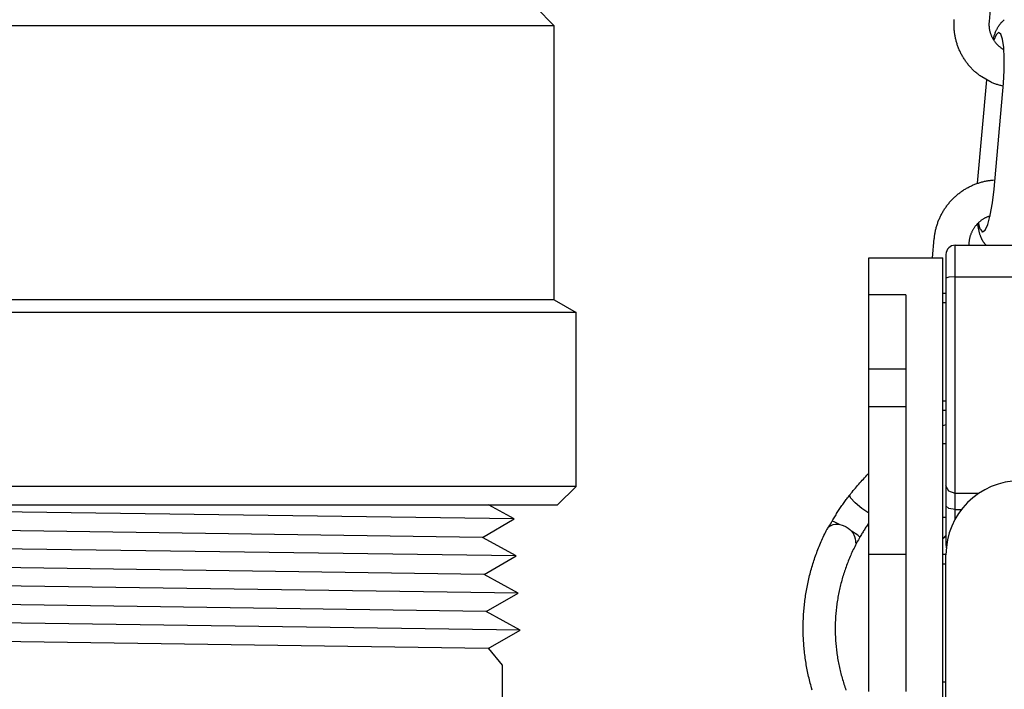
# Model space of a CAD drawing. Extents: x -169 to 2224, y 0 to 2796.
# Tile 148 of 256: x 1566.75 to 1570.07, y 409.78 to 412.04. Entities that reach past the tile are written whole.
import ezdxf

# ---------------------------------------------------------------- set-up
doc = ezdxf.new("R2010")
doc.units = 0
doc.header["$MEASUREMENT"] = 0
doc.header["$PDSIZE"] = 1
doc.layers.get('DEFPOINTS').update_dxf_attribs({"linetype": 'CONTINUOUS'})
for name, color, linetype in [('DIM', 3, 'CONTINUOUS'), ('GALV-4', 4, 'CONTINUOUS'), ('PEAGRAVEL-HATCH', 3, 'CONTINUOUS'), ('SPILL-BUCKET', 1, 'CONTINUOUS'), ('SWIVEL-ADAPTOR', 1, 'CONTINUOUS')]:
    doc.layers.add(name, color=color, linetype=linetype)
doc.styles.add('SIMPLEX', font='simplex')
doc.dimstyles.new('DIM64', dxfattribs={"dimscale": 64, "dimtxt": 0.09375, "dimasz": 0.09375, "dimexe": 0.0625, "dimexo": 0.0625, "dimgap": 0.046875, "dimtad": 1, "dimdec": 4, "dimzin": 3, "dimdsep": 46, "dimlunit": 4, "dimtxsty": 'SIMPLEX', "dimcen": 0, "dimclrd": 256, "dimclre": 256, "dimclrt": 256, "dimadec": 0, "dimazin": 0, "dimtfac": 1, "dimtdec": 4, "dimtmove": 0, "dimatfit": 3, "dimfxl": 1, "dimfrac": 2, "dimtolj": 1, "dimtzin": 0, "dimarcsym": 0})

# ---------------------------------------------------------------- blocks, each defined once
blk = doc.blocks.new('*D19')
at = {"layer": 'DEFPOINTS', "color": 0, "transparency": 16777216}
for p in [(1294.3654, 414.2886), (1931.8718, 414.0074), (1931.8718, 136.5159)]:
    blk.add_point(p, dxfattribs=at)
at = {"layer": 'DIM', "lineweight": -2, "transparency": 16777216}
for p, q in [((1294.3654, 410.2886), (1294.3654, 132.5159)), ((1931.8718, 410.0074), (1931.8718, 132.5159)), ((1300.3654, 136.5159), (1925.8718, 136.5159))]:
    blk.add_line(p, q, dxfattribs=at)
at = {"layer": 'DIM', "transparency": 16777216}
for points in [[(1300.3654, 137.5159), (1300.3654, 135.5159), (1294.3654, 136.5159)], [(1925.8718, 137.5159), (1925.8718, 135.5159), (1931.8718, 136.5159)]]:
    blk.add_solid(points, dxfattribs=at)
at = {"layer": 'DIM', "transparency": 16777216, "insert": (1613.1186, 144.0873), "char_height": 6, "attachment_point": 5, "style": 'SIMPLEX'}
blk.add_mtext('\\A1;53\'-1 1/2" (F.V. TANK SLAB)', dxfattribs=at)

msp = doc.modelspace()

# ---------------------------------------------------------------- hatches: boundary and pattern name
at = {"layer": 'PEAGRAVEL-HATCH'}
h = msp.add_hatch(dxfattribs=at)
h.set_pattern_fill('AR-SAND', color=256, scale=7.5, style=0)
h.set_pattern_definition([(37.5, (1730.472, 410.757), (-0.47245, 14.4512), [0, -11.4, 0, -12.75, 0, -12.1875]), (7.5, (1730.472, 410.757), (13.2733, 21.1661), [0, -6.15, 0, -10.275, 0, -3.9375]), (327.5, (1721.247, 410.757), (23.3561, 0.04244), [0, -3.75, 0, -13.5, 0, -17.625]), (317.5, (1721.247, 410.757), (22.546, 6.5826), [0, -1.875, 0, -8.85, 0, -10.125])])
h.paths.add_polyline_path([(1517.69485, 414.00736), (1570.27181, 414.00736), (1570.27181, 410.75736), (1517.69485, 410.75736)])
h = msp.add_hatch(dxfattribs=at)
h.set_pattern_fill('AR-SAND', color=256, scale=7.5, style=0)
h.set_pattern_definition([(37.5, (1719.884, 371.258), (-0.47245, 14.4512), [0, -11.4, 0, -12.75, 0, -12.1875]), (7.5, (1719.884, 371.258), (13.2733, 21.166), [0, -6.15, 0, -10.275, 0, -3.9375]), (327.5, (1710.659, 371.258), (23.3561, 0.0424), [0, -3.75, 0, -13.5, 0, -17.625]), (317.5, (1710.659, 371.258), (22.546, 6.5826), [0, -1.875, 0, -8.85, 0, -10.125])])
edge = h.paths.add_edge_path()
edge.add_line((1568.58487, 410.75736), (1580.85981, 410.75736))
edge.add_arc((1580.67252, 410.76619), 0.1875, 310.0001, 357.29846, ccw=False)
edge.add_line((1580.79304, 410.62256), (1580.16258, 410.09354))
edge.add_arc((1580.2831, 409.9499), 0.1875, 490.0001, 555.38086)
edge.add_line((1580.10232, 409.90017), (1580.25881, 409.33129))
edge.add_arc((1579.77672, 409.19867), 0.5, 360, 375.38086, ccw=False)
edge.add_line((1580.27672, 409.19867), (1580.27672, 409.01619))
edge.add_line((1580.27672, 409.01619), (1580.24672, 409.01619))
edge.add_line((1580.24672, 409.01619), (1580.24672, 408.39119))
edge.add_line((1580.24672, 408.39119), (1580.27672, 408.26619))
edge.add_line((1580.27672, 408.26619), (1580.37047, 408.26619))
edge.add_line((1580.37047, 408.26619), (1580.55797, 408.26619))
edge.add_line((1580.55797, 408.26619), (1580.55797, 406.05086))
edge.add_arc((1580.30797, 406.05086), 0.25, 284.9899, 360, ccw=False)
edge.add_arc((1592.36884, 361.00728), 46.38034, 464.989886, 465.707335)
edge.add_arc((1580.0427, 404.83739), 0.85, 465.70735, 540)
edge.add_line((1579.1927, 404.83739), (1579.1927, 402.62373))
edge.add_line((1579.1927, 402.62373), (1579.19257, 402.46304))
edge.add_line((1579.19257, 402.46304), (1579.35118, 402.46304))
edge.add_line((1579.35118, 402.46304), (1579.5427, 402.62373))
edge.add_line((1579.5427, 402.62373), (1579.5427, 403.66034))
edge.add_ellipse((1579.67162, 403.74985), major_axis=(0, 0.2), ratio=0.7208596, start_angle=116.58501, end_angle=251.03183)
edge.add_line((1579.80797, 403.63592), (1579.80797, 403.32673))
edge.add_arc((1579.74191, 403.31551), 0.06701, 238.57932, 369.63998, ccw=False)
edge.add_arc((1579.68047, 403.20173), 0.0625, 424.90305, 540)
edge.add_line((1579.61797, 403.20173), (1579.61797, 402.82673))
edge.add_arc((1579.68047, 402.82673), 0.0625, 540, 630)
edge.add_line((1579.68047, 402.76423), (1579.74797, 402.76423))
edge.add_arc((1579.74797, 402.70423), 0.06, 359.97977, 450, ccw=False)
edge.add_line((1579.80797, 402.70421), (1579.80449, 392.8692))
edge.add_arc((1633.72155, 263.94838), 139.74129, 472.6955788, 474.5798006)
edge.add_arc((1576.05085, 389.38903), 1.7, 465.56314, 540)
edge.add_line((1574.35085, 389.38903), (1574.35085, 381.7636))
edge.add_line((1574.35085, 381.7636), (1573.46739, 381.7636))
edge.add_line((1573.46739, 381.7636), (1573.23086, 381.7636))
edge.add_line((1573.23086, 381.7636), (1573.96739, 380.44837))
edge.add_line((1573.96739, 380.44837), (1573.96739, 380.05001))
edge.add_arc((1574.21739, 380.05001), 0.25, 540, 630)
edge.add_line((1574.21739, 379.80001), (1574.35085, 379.80001))
edge.add_line((1574.35085, 379.80001), (1574.35085, 378.2636))
edge.add_arc((1574.10085, 378.2636), 0.25, 270, 360, ccw=False)
edge.add_line((1574.10085, 378.0136), (1574.10085, 373.0014))
edge.add_line((1574.10085, 373.0014), (1573.4821, 373.0014))
edge.add_line((1573.4821, 373.0014), (1573.4821, 372.10422))
edge.add_line((1573.4821, 372.10422), (1573.35835, 372.10422))
edge.add_line((1573.35835, 372.10422), (1573.35835, 371.69133))
edge.add_line((1573.35835, 371.69133), (1572.84771, 371.65562))
edge.add_line((1572.84771, 371.65562), (1572.84771, 371.59375))
edge.add_line((1572.84771, 371.59375), (1572.78583, 371.59375))
edge.add_line((1572.78583, 371.59375), (1572.78583, 371.25844))
edge.add_line((1572.78583, 371.25844), (1572.29083, 371.25844))
edge.add_line((1572.29083, 371.25844), (1572.29083, 371.59375))
edge.add_line((1572.29083, 371.59375), (1572.22896, 371.59375))
edge.add_line((1572.22896, 371.59375), (1572.22896, 371.65562))
edge.add_line((1572.22896, 371.65562), (1572.10521, 371.65562))
edge.add_line((1572.10521, 371.65562), (1572.10521, 371.25844))
edge.add_line((1572.10521, 371.25844), (1568.58487, 371.25844))
edge.add_line((1568.58487, 371.25844), (1568.58487, 410.75736))
h.paths.add_polyline_path([(1572.30632, 371.86873, -0.5750713), (1572.2848, 371.85475, 0.5300108), (1572.24133, 371.82584), (1572.24133, 371.60959), (1572.83533, 371.60959), (1572.83533, 371.85709), (1572.78484, 371.85709, -0.3518845), (1572.77034, 371.86873, 0.8032176)], flags=16)
h.paths.add_polyline_path([(1572.64129, 371.81749, 1), (1572.43537, 371.81749, 1)], flags=0)

# ---------------------------------------------------------------- linework, layer by layer
at = {"layer": 'GALV-4', "color": 7, "linetype": 'Continuous'}
for p, q in [((1568.41286, 410.35415), (1564.93835, 410.40156)), ((1568.30597, 410.2917), (1563.94204, 410.35415)), ((1568.41982, 410.22924), (1563.82836, 410.2917)), ((1568.31259, 410.16678), (1563.93541, 410.22924)), ((1568.42678, 410.10432), (1563.8214, 410.16678)), ((1568.31922, 410.04187), (1563.92879, 410.10432)), ((1568.43309, 409.97923), (1563.81444, 410.04187)), ((1568.32584, 409.91695), (1563.92879, 409.9795))]:
    msp.add_line(p, q, dxfattribs=at)
at = {"layer": 'GALV-4', "linetype": 'Continuous'}
for p, q in [((1568.41286, 410.35415), (1568.3267, 410.40156)), ((1568.30597, 410.2917), (1568.41286, 410.35415)), ((1568.41982, 410.22924), (1568.30597, 410.2917)), ((1568.31259, 410.16678), (1568.41982, 410.22924)), ((1568.42678, 410.10432), (1568.31259, 410.16678)), ((1568.31922, 410.04187), (1568.42678, 410.10432)), ((1568.4334, 409.97941), (1568.31922, 410.04187)), ((1568.32584, 409.91695), (1568.4334, 409.97941)), ((1568.32646, 409.91731), (1568.37235, 409.86122)), ((1568.37235, 409.86122), (1568.37235, 408.3614))]:
    msp.add_line(p, q, dxfattribs=at)
at = {"layer": 'SPILL-BUCKET', "color": 1}
for p, q in [((1570.04776, 412.39034), (1570.01524, 412.03288)), ((1569.89713, 412.02778), (1569.89722, 412.0309)), ((1569.89722, 412.0309), (1569.89736, 412.03401)), ((1569.89736, 412.03401), (1569.89755, 412.03713)), ((1569.89755, 412.03713), (1569.89774, 412.03976)), ((1570.01497, 412.02901), (1570.01488, 412.02691)), ((1570.0151, 412.0311), (1570.01497, 412.02901)), ((1570.01517, 412.03199), (1570.0151, 412.0311)), ((1570.01524, 412.03288), (1570.01517, 412.03199)), ((1570.05552, 412.02767), (1570.05655, 412.0288)), ((1570.05655, 412.0288), (1570.05758, 412.02988)), ((1570.05758, 412.02988), (1570.05864, 412.03095)), ((1570.05864, 412.03095), (1570.05971, 412.03199)), ((1570.05971, 412.03199), (1570.06082, 412.03302)), ((1570.06082, 412.03302), (1570.06193, 412.03401)), ((1570.06193, 412.03401), (1570.06308, 412.03499)), ((1570.06308, 412.03499), (1570.06424, 412.03594)), ((1570.06424, 412.03594), (1570.06543, 412.03688)), ((1570.06543, 412.03688), (1570.06664, 412.03778)), ((1569.89707, 412.02155), (1569.89708, 412.02467)), ((1569.89711, 412.01843), (1569.89707, 412.02155)), ((1569.89708, 412.02467), (1569.89713, 412.02778)), ((1569.89719, 412.01531), (1569.89711, 412.01843)), ((1569.89732, 412.0122), (1569.89719, 412.01531)), ((1569.89749, 412.00909), (1569.89732, 412.0122)), ((1569.89771, 412.00598), (1569.89749, 412.00909)), ((1569.89797, 412.00288), (1569.89771, 412.00598)), ((1569.89828, 411.99978), (1569.89797, 412.00288)), ((1569.89863, 411.99669), (1569.89828, 411.99978)), ((1569.89902, 411.9936), (1569.89863, 411.99669)), ((1570.01488, 412.02691), (1570.01483, 412.02481)), ((1570.01483, 412.02481), (1570.01483, 412.02272)), ((1570.01483, 412.02272), (1570.01487, 412.02062)), ((1570.01487, 412.02062), (1570.01496, 412.01853)), ((1570.01496, 412.01853), (1570.01509, 412.01644)), ((1570.01509, 412.01644), (1570.01526, 412.01436)), ((1570.01526, 412.01436), (1570.01548, 412.01228)), ((1570.01548, 412.01228), (1570.01573, 412.0102)), ((1570.01573, 412.0102), (1570.01603, 412.00813)), ((1570.01603, 412.00813), (1570.01638, 412.00608)), ((1570.01638, 412.00608), (1570.01677, 412.00402)), ((1570.01677, 412.00402), (1570.0172, 412.00198)), ((1570.0172, 412.00198), (1570.01767, 411.99995)), ((1570.01767, 411.99995), (1570.01818, 411.99793)), ((1570.01818, 411.99793), (1570.01874, 411.99592)), ((1570.01874, 411.99592), (1570.01934, 411.99393)), ((1570.03627, 411.99493), (1570.03721, 411.99724)), ((1570.03721, 411.99724), (1570.03822, 411.99962)), ((1570.03822, 411.99962), (1570.03927, 412.00197)), ((1570.03927, 412.00197), (1570.04024, 412.00405)), ((1570.04024, 412.00405), (1570.04124, 412.00612)), ((1570.04124, 412.00612), (1570.04219, 412.00799)), ((1570.04219, 412.00799), (1570.04317, 412.00985)), ((1570.04317, 412.00985), (1570.0441, 412.01153)), ((1570.0441, 412.01153), (1570.04506, 412.0132)), ((1570.04506, 412.0132), (1570.04597, 412.01473)), ((1570.04597, 412.01473), (1570.04692, 412.01625)), ((1570.04692, 412.01625), (1570.04783, 412.01766)), ((1570.04783, 412.01766), (1570.04878, 412.01907)), ((1570.04878, 412.01907), (1570.0497, 412.02039)), ((1570.0497, 412.02039), (1570.05065, 412.0217)), ((1570.05065, 412.0217), (1570.05159, 412.02295)), ((1570.05159, 412.02295), (1570.05256, 412.02419)), ((1570.05256, 412.02419), (1570.05353, 412.02537)), ((1570.05353, 412.02537), (1570.05452, 412.02654)), ((1570.05452, 412.02654), (1570.05552, 412.02767)), ((1569.89946, 411.99052), (1569.89902, 411.9936)), ((1569.89994, 411.98745), (1569.89946, 411.99052)), ((1569.90047, 411.98438), (1569.89994, 411.98745)), ((1569.90104, 411.98133), (1569.90047, 411.98438)), ((1569.90166, 411.97828), (1569.90104, 411.98133)), ((1569.90232, 411.97524), (1569.90166, 411.97828)), ((1569.90302, 411.97221), (1569.90232, 411.97524)), ((1569.90377, 411.9692), (1569.90302, 411.97221)), ((1569.90455, 411.96619), (1569.90377, 411.9692)), ((1569.90539, 411.9632), (1569.90455, 411.96619)), ((1569.90626, 411.96022), (1569.90539, 411.9632)), ((1570.01934, 411.99393), (1570.01998, 411.99195)), ((1570.01998, 411.99195), (1570.02066, 411.98998)), ((1570.02066, 411.98998), (1570.02138, 411.98803)), ((1570.02138, 411.98803), (1570.02215, 411.9861)), ((1570.02215, 411.9861), (1570.02295, 411.98418)), ((1570.02295, 411.98418), (1570.02379, 411.98229)), ((1570.02379, 411.98229), (1570.02468, 411.98041)), ((1570.02468, 411.98041), (1570.0256, 411.97855)), ((1570.0256, 411.97855), (1570.02656, 411.97671)), ((1570.02656, 411.97671), (1570.02756, 411.9749)), ((1570.02756, 411.9749), (1570.0286, 411.97311)), ((1570.0286, 411.97311), (1570.02968, 411.97133)), ((1570.0288, 411.97282), (1570.0293, 411.97453)), ((1570.0293, 411.97453), (1570.02998, 411.9768)), ((1570.02968, 411.97133), (1570.03079, 411.96959)), ((1570.02998, 411.9768), (1570.03067, 411.97903)), ((1570.03067, 411.97903), (1570.03139, 411.9813)), ((1570.03079, 411.96959), (1570.03194, 411.96787)), ((1570.03925, 411.98816), (1570.03089, 411.96956)), ((1570.03139, 411.9813), (1570.03212, 411.98353)), ((1570.03194, 411.96787), (1570.03313, 411.96618)), ((1570.03212, 411.98353), (1570.03288, 411.9858)), ((1570.03288, 411.9858), (1570.03367, 411.98804)), ((1570.03313, 411.96618), (1570.03435, 411.96451)), ((1570.03367, 411.98804), (1570.0345, 411.99033)), ((1570.03435, 411.96451), (1570.03561, 411.96286)), ((1570.0345, 411.99033), (1570.03535, 411.9926)), ((1570.03535, 411.9926), (1570.03627, 411.99493)), ((1570.03561, 411.96286), (1570.0369, 411.96125)), ((1570.04741, 411.99508), (1570.03925, 411.98816)), ((1570.05474, 411.9898), (1570.04741, 411.99508)), ((1570.06065, 411.97272), (1570.05474, 411.9898)), ((1570.06469, 411.94516), (1570.06065, 411.97272)), ((1569.90718, 411.95726), (1569.90626, 411.96022)), ((1569.90814, 411.9543), (1569.90718, 411.95726)), ((1569.90914, 411.95137), (1569.90814, 411.9543)), ((1569.91019, 411.94845), (1569.90914, 411.95137)), ((1569.91127, 411.94554), (1569.91019, 411.94845)), ((1569.9124, 411.94265), (1569.91127, 411.94554)), ((1569.91357, 411.93978), (1569.9124, 411.94265)), ((1569.91478, 411.93693), (1569.91357, 411.93978)), ((1569.91604, 411.9341), (1569.91478, 411.93693)), ((1569.91733, 411.93128), (1569.91604, 411.9341)), ((1569.91866, 411.92848), (1569.91733, 411.93128)), ((1570.0369, 411.96125), (1570.03823, 411.95967)), ((1570.03823, 411.95967), (1570.03959, 411.95811)), ((1570.03959, 411.95811), (1570.04098, 411.95659)), ((1570.04098, 411.95659), (1570.04241, 411.95509)), ((1570.04241, 411.95509), (1570.04386, 411.95363)), ((1570.04386, 411.95363), (1570.04535, 411.9522)), ((1570.04535, 411.9522), (1570.04687, 411.9508)), ((1570.04687, 411.9508), (1570.04842, 411.94944)), ((1570.04842, 411.94944), (1570.05, 411.94811)), ((1570.05, 411.94811), (1570.0516, 411.94682)), ((1570.0516, 411.94682), (1570.05324, 411.94556)), ((1570.05324, 411.94556), (1570.05489, 411.94433)), ((1570.05489, 411.94433), (1570.05658, 411.94314)), ((1570.05658, 411.94314), (1570.05829, 411.942)), ((1570.05829, 411.942), (1570.06003, 411.94088)), ((1570.06003, 411.94088), (1570.06179, 411.93981)), ((1570.06179, 411.93981), (1570.06507, 411.93791)), ((1570.06656, 411.90927), (1570.06469, 411.94516)), ((1569.92004, 411.92571), (1569.91866, 411.92848)), ((1569.92145, 411.92295), (1569.92004, 411.92571)), ((1569.9229, 411.92022), (1569.92145, 411.92295)), ((1569.92439, 411.91751), (1569.9229, 411.92022)), ((1569.92592, 411.91482), (1569.92439, 411.91751)), ((1569.92749, 411.91215), (1569.92592, 411.91482)), ((1569.9291, 411.90951), (1569.92749, 411.91215)), ((1569.93075, 411.90689), (1569.9291, 411.90951)), ((1569.93243, 411.90429), (1569.93075, 411.90689)), ((1569.93415, 411.90172), (1569.93243, 411.90429)), ((1569.93591, 411.89918), (1569.93415, 411.90172)), ((1569.9377, 411.89666), (1569.93591, 411.89918)), ((1569.93953, 411.89418), (1569.9377, 411.89666)), ((1570.06609, 411.86783), (1570.06656, 411.90927)), ((1569.9414, 411.89171), (1569.93953, 411.89418)), ((1569.9433, 411.88928), (1569.9414, 411.89171)), ((1569.94523, 411.88687), (1569.9433, 411.88928)), ((1569.9472, 411.88449), (1569.94523, 411.88687)), ((1569.94921, 411.88214), (1569.9472, 411.88449)), ((1569.95124, 411.87983), (1569.94921, 411.88214)), ((1569.95332, 411.87754), (1569.95124, 411.87983)), ((1569.95542, 411.87528), (1569.95332, 411.87754)), ((1569.95756, 411.87305), (1569.95542, 411.87528)), ((1569.95973, 411.87086), (1569.95756, 411.87305)), ((1569.96193, 411.8687), (1569.95973, 411.87086)), ((1569.96416, 411.86657), (1569.96193, 411.8687)), ((1569.96642, 411.86447), (1569.96416, 411.86657)), ((1569.96871, 411.86241), (1569.96642, 411.86447)), ((1569.97103, 411.86038), (1569.96871, 411.86241)), ((1570.06334, 411.82405), (1570.06609, 411.86783)), ((1569.97338, 411.85838), (1569.97103, 411.86038)), ((1569.97576, 411.85642), (1569.97338, 411.85838)), ((1569.97817, 411.8545), (1569.97576, 411.85642)), ((1569.9767, 411.48683), (1570.00727, 411.83587)), ((1569.98061, 411.85261), (1569.97817, 411.8545)), ((1569.98307, 411.85075), (1569.98061, 411.85261)), ((1569.98556, 411.84894), (1569.98307, 411.85075)), ((1569.98807, 411.84716), (1569.98556, 411.84894)), ((1569.99061, 411.84541), (1569.98807, 411.84716)), ((1570.01757, 411.82997), (1569.99061, 411.84541)), ((1570.02035, 411.82865), (1570.01757, 411.82997)), ((1570.02316, 411.82739), (1570.02035, 411.82865)), ((1570.02599, 411.82616), (1570.02316, 411.82739)), ((1570.02883, 411.82496), (1570.02599, 411.82616)), ((1570.03169, 411.82382), (1570.02883, 411.82496)), ((1570.03456, 411.82271), (1570.03169, 411.82382)), ((1570.03204, 411.4666), (1570.06334, 411.82405)), ((1570.03746, 411.82165), (1570.03456, 411.82271)), ((1570.04036, 411.82063), (1570.03746, 411.82165)), ((1570.04329, 411.81965), (1570.04036, 411.82063)), ((1570.04622, 411.81871), (1570.04329, 411.81965)), ((1570.04917, 411.81782), (1570.04622, 411.81871)), ((1570.05214, 411.81697), (1570.04917, 411.81782)), ((1570.05511, 411.81616), (1570.05214, 411.81697)), ((1570.0581, 411.8154), (1570.05511, 411.81616)), ((1570.06249, 411.81435), (1570.0581, 411.8154)), ((1570.02165, 411.49689), (1570.02473, 411.49721)), ((1570.02473, 411.49721), (1570.02781, 411.49749)), ((1570.02781, 411.49749), (1570.03479, 411.49798)), ((1569.92897, 411.46359), (1569.9316, 411.46527)), ((1569.9316, 411.46527), (1569.93425, 411.46691)), ((1569.93425, 411.46691), (1569.93692, 411.46851)), ((1569.93692, 411.46851), (1569.93961, 411.47007)), ((1569.93961, 411.47007), (1569.94233, 411.47159)), ((1569.94233, 411.47159), (1569.94506, 411.47307)), ((1569.94506, 411.47307), (1569.94782, 411.47452)), ((1569.94782, 411.47452), (1569.9506, 411.47592)), ((1569.9506, 411.47592), (1569.95339, 411.47728)), ((1569.95339, 411.47728), (1569.95621, 411.4786)), ((1569.95621, 411.4786), (1569.95904, 411.47988)), ((1569.95904, 411.47988), (1569.96189, 411.48112)), ((1569.96189, 411.48112), (1569.96476, 411.48232)), ((1569.96476, 411.48232), (1569.96764, 411.48347)), ((1569.96764, 411.48347), (1569.97054, 411.48458)), ((1569.97054, 411.48458), (1569.97346, 411.48565)), ((1569.97346, 411.48565), (1569.97639, 411.48668)), ((1569.97639, 411.48668), (1569.97933, 411.48767)), ((1569.97933, 411.48767), (1569.98229, 411.48861)), ((1569.98229, 411.48861), (1569.98526, 411.48951)), ((1569.98526, 411.48951), (1569.98824, 411.49037)), ((1569.98824, 411.49037), (1569.99123, 411.49118)), ((1569.99123, 411.49118), (1569.99424, 411.49195)), ((1569.99424, 411.49195), (1569.99725, 411.49267)), ((1569.99725, 411.49267), (1570.00028, 411.49336)), ((1570.00028, 411.49336), (1570.00331, 411.49399)), ((1570.00331, 411.49399), (1570.00635, 411.49459)), ((1570.00635, 411.49459), (1570.0094, 411.49514)), ((1570.0094, 411.49514), (1570.01245, 411.49564)), ((1570.01245, 411.49564), (1570.01552, 411.4961)), ((1570.01552, 411.4961), (1570.01858, 411.49652)), ((1570.01858, 411.49652), (1570.02165, 411.49689)), ((1570.02672, 411.42039), (1570.03204, 411.4666)), ((1569.88843, 411.42961), (1569.89058, 411.43188)), ((1569.89058, 411.43188), (1569.89276, 411.43411)), ((1569.89276, 411.43411), (1569.89497, 411.43632)), ((1569.89497, 411.43632), (1569.89721, 411.43849)), ((1569.89721, 411.43849), (1569.89948, 411.44063)), ((1569.89948, 411.44063), (1569.90179, 411.44273)), ((1569.90179, 411.44273), (1569.90412, 411.44481)), ((1569.90412, 411.44481), (1569.90648, 411.44684)), ((1569.90648, 411.44684), (1569.90887, 411.44885)), ((1569.90887, 411.44885), (1569.91129, 411.45082)), ((1569.91129, 411.45082), (1569.91374, 411.45275)), ((1569.91374, 411.45275), (1569.91621, 411.45465)), ((1569.91621, 411.45465), (1569.91871, 411.45651)), ((1569.91871, 411.45651), (1569.92124, 411.45834)), ((1569.92124, 411.45834), (1569.92379, 411.46013)), ((1569.92379, 411.46013), (1569.92637, 411.46188)), ((1569.92637, 411.46188), (1569.92897, 411.46359)), ((1569.86195, 411.39487), (1569.8636, 411.39752)), ((1569.8636, 411.39752), (1569.8653, 411.40014)), ((1569.8653, 411.40014), (1569.86703, 411.40275)), ((1569.86703, 411.40275), (1569.8688, 411.40533)), ((1569.8688, 411.40533), (1569.8706, 411.40788)), ((1569.8706, 411.40788), (1569.87244, 411.41041)), ((1569.87244, 411.41041), (1569.87432, 411.41291)), ((1569.87432, 411.41291), (1569.87623, 411.41538)), ((1569.87623, 411.41538), (1569.87818, 411.41782)), ((1569.87818, 411.41782), (1569.88016, 411.42024)), ((1569.88016, 411.42024), (1569.88218, 411.42263)), ((1569.88218, 411.42263), (1569.88423, 411.42498)), ((1569.88423, 411.42498), (1569.88631, 411.42731)), ((1569.88631, 411.42731), (1569.88843, 411.42961)), ((1570.01944, 411.37964), (1570.02672, 411.42039)), ((1569.84512, 411.36138), (1569.8463, 411.36427)), ((1569.8463, 411.36427), (1569.84752, 411.36715)), ((1569.84752, 411.36715), (1569.84879, 411.37001)), ((1569.84879, 411.37001), (1569.85009, 411.37285)), ((1569.85009, 411.37285), (1569.85143, 411.37568)), ((1569.85143, 411.37568), (1569.85282, 411.37848)), ((1569.85282, 411.37848), (1569.85424, 411.38127)), ((1569.85424, 411.38127), (1569.8557, 411.38403)), ((1569.8557, 411.38403), (1569.85721, 411.38677)), ((1569.85721, 411.38677), (1569.85875, 411.38949)), ((1569.85875, 411.38949), (1569.86033, 411.39219)), ((1569.86033, 411.39219), (1569.86195, 411.39487)), ((1569.99308, 411.36437), (1569.99135, 411.3632)), ((1569.99485, 411.3655), (1569.99308, 411.36437)), ((1569.99663, 411.36659), (1569.99485, 411.3655)), ((1569.99844, 411.36765), (1569.99663, 411.36659)), ((1570.00027, 411.36867), (1569.99844, 411.36765)), ((1570.00212, 411.36965), (1570.00027, 411.36867)), ((1570.00399, 411.37059), (1570.00212, 411.36965)), ((1570.00587, 411.37149), (1570.00399, 411.37059)), ((1570.00778, 411.37235), (1570.00587, 411.37149)), ((1570.0097, 411.37317), (1570.00778, 411.37235)), ((1570.01163, 411.37394), (1570.0097, 411.37317)), ((1570.01087, 411.34805), (1570.01944, 411.37964)), ((1570.01359, 411.37468), (1570.01163, 411.37394)), ((1570.01858, 411.37645), (1570.01359, 411.37468)), ((1569.83493, 411.32858), (1569.83564, 411.33162)), ((1569.83564, 411.33162), (1569.8364, 411.33465)), ((1569.8364, 411.33465), (1569.8372, 411.33767)), ((1569.8372, 411.33767), (1569.83804, 411.34068)), ((1569.83804, 411.34068), (1569.83892, 411.34368)), ((1569.83892, 411.34368), (1569.83985, 411.34666)), ((1569.83985, 411.34666), (1569.84082, 411.34964)), ((1569.84082, 411.34964), (1569.84183, 411.35259)), ((1569.84183, 411.35259), (1569.84289, 411.35554)), ((1569.84289, 411.35554), (1569.84398, 411.35846)), ((1569.84398, 411.35846), (1569.84512, 411.36138)), ((1569.96143, 411.33117), (1569.96037, 411.32935)), ((1569.96252, 411.33297), (1569.96143, 411.33117)), ((1569.96365, 411.33475), (1569.96252, 411.33297)), ((1569.96482, 411.3365), (1569.96365, 411.33475)), ((1569.96602, 411.33823), (1569.96482, 411.3365)), ((1569.96726, 411.33994), (1569.96602, 411.33823)), ((1569.96853, 411.34162), (1569.96726, 411.33994)), ((1569.96984, 411.34327), (1569.96853, 411.34162)), ((1569.97118, 411.34489), (1569.96984, 411.34327)), ((1569.97255, 411.34649), (1569.97118, 411.34489)), ((1569.97395, 411.34806), (1569.97255, 411.34649)), ((1569.97539, 411.3496), (1569.97395, 411.34806)), ((1569.97686, 411.3511), (1569.97539, 411.3496)), ((1569.97835, 411.35258), (1569.97686, 411.3511)), ((1569.97716, 411.35064), (1569.97708, 411.35131)), ((1569.97747, 411.3482), (1569.97716, 411.35064)), ((1569.9778, 411.34579), (1569.97747, 411.3482)), ((1569.97815, 411.34333), (1569.9778, 411.34579)), ((1569.97852, 411.34091), (1569.97815, 411.34333)), ((1569.97988, 411.35402), (1569.97835, 411.35258)), ((1569.97892, 411.33843), (1569.97852, 411.34091)), ((1569.97934, 411.33598), (1569.97892, 411.33843)), ((1569.98538, 411.33144), (1569.97912, 411.3533)), ((1569.97981, 411.33345), (1569.97934, 411.33598)), ((1569.98029, 411.33096), (1569.97981, 411.33345)), ((1569.98144, 411.35544), (1569.97988, 411.35402)), ((1569.98082, 411.32841), (1569.98029, 411.33096)), ((1569.98302, 411.35681), (1569.98144, 411.35544)), ((1569.98463, 411.35816), (1569.98302, 411.35681)), ((1569.98627, 411.35947), (1569.98463, 411.35816)), ((1569.98538, 411.33144), (1569.99303, 411.3228)), ((1569.98794, 411.36075), (1569.98627, 411.35947)), ((1569.98963, 411.36199), (1569.98794, 411.36075)), ((1569.99135, 411.3632), (1569.98963, 411.36199)), ((1570.00179, 411.32851), (1570.01087, 411.34805)), ((1569.82456, 411.23549), (1569.83044, 411.30015)), ((1569.83044, 411.30015), (1569.83062, 411.30205)), ((1569.83062, 411.30205), (1569.83082, 411.30395)), ((1569.83082, 411.30395), (1569.83118, 411.30705)), ((1569.83118, 411.30705), (1569.83158, 411.31015)), ((1569.83158, 411.31015), (1569.83203, 411.31323)), ((1569.83203, 411.31323), (1569.83252, 411.31632)), ((1569.83252, 411.31632), (1569.83306, 411.31939)), ((1569.83306, 411.31939), (1569.83364, 411.32246)), ((1569.83364, 411.32246), (1569.83426, 411.32552)), ((1569.83426, 411.32552), (1569.83493, 411.32858)), ((1569.94885, 411.29784), (1569.94848, 411.29577)), ((1569.94926, 411.2999), (1569.94885, 411.29784)), ((1569.94971, 411.30196), (1569.94926, 411.2999)), ((1569.95021, 411.304), (1569.94971, 411.30196)), ((1569.95074, 411.30604), (1569.95021, 411.304)), ((1569.95132, 411.30806), (1569.95074, 411.30604)), ((1569.95194, 411.31007), (1569.95132, 411.30806)), ((1569.95261, 411.31207), (1569.95194, 411.31007)), ((1569.95331, 411.31406), (1569.95261, 411.31207)), ((1569.95405, 411.31603), (1569.95331, 411.31406)), ((1569.95484, 411.31798), (1569.95405, 411.31603)), ((1569.95566, 411.31992), (1569.95484, 411.31798)), ((1569.95653, 411.32185), (1569.95566, 411.31992)), ((1569.95743, 411.32375), (1569.95653, 411.32185)), ((1569.95837, 411.32563), (1569.95743, 411.32375)), ((1569.95936, 411.3275), (1569.95837, 411.32563)), ((1569.96037, 411.32935), (1569.95936, 411.3275)), ((1569.98138, 411.32589), (1569.98082, 411.32841)), ((1569.98197, 411.3234), (1569.98138, 411.32589)), ((1569.98259, 411.32094), (1569.98197, 411.3234)), ((1569.98321, 411.31865), (1569.98259, 411.32094)), ((1569.98386, 411.31637), (1569.98321, 411.31865)), ((1569.98448, 411.3143), (1569.98386, 411.31637)), ((1569.98515, 411.31224), (1569.98448, 411.3143)), ((1569.98578, 411.31038), (1569.98515, 411.31224)), ((1569.98645, 411.30851), (1569.98578, 411.31038)), ((1569.98709, 411.30681), (1569.98645, 411.30851)), ((1569.98777, 411.3051), (1569.98709, 411.30681)), ((1569.98842, 411.30352), (1569.98777, 411.3051)), ((1569.98911, 411.30193), (1569.98842, 411.30352)), ((1569.98979, 411.30045), (1569.98911, 411.30193)), ((1569.9905, 411.29896), (1569.98979, 411.30045)), ((1569.9912, 411.29756), (1569.9905, 411.29896)), ((1569.99161, 411.32171), (1569.99118, 411.32193)), ((1569.99303, 411.3228), (1570.00179, 411.32851)), ((1569.94749, 411.28816), (1569.94656, 411.27792)), ((1569.94767, 411.28989), (1569.94749, 411.28816)), ((1569.94787, 411.29161), (1569.94767, 411.28989)), ((1569.94815, 411.29369), (1569.94787, 411.29161)), ((1569.94848, 411.29577), (1569.94815, 411.29369)), ((1569.99194, 411.29615), (1569.9912, 411.29756)), ((1569.99267, 411.2948), (1569.99194, 411.29615)), ((1569.99344, 411.29345), (1569.99267, 411.2948)), ((1569.99421, 411.29215), (1569.99344, 411.29345)), ((1569.99501, 411.29085), (1569.99421, 411.29215)), ((1569.99583, 411.2896), (1569.99501, 411.29085)), ((1569.99667, 411.28834), (1569.99583, 411.2896)), ((1569.99753, 411.28712), (1569.99667, 411.28834)), ((1569.99842, 411.2859), (1569.99753, 411.28712)), ((1569.99933, 411.28472), (1569.99842, 411.2859)), ((1570.00027, 411.28354), (1569.99933, 411.28472)), ((1570.00123, 411.28238), (1570.00027, 411.28354)), ((1570.00222, 411.28124), (1570.00123, 411.28238)), ((1570.00324, 411.28012), (1570.00222, 411.28124)), ((1570.00429, 411.27901), (1570.00324, 411.28012)), ((1570.00537, 411.27792), (1570.00429, 411.27901))]:
    msp.add_line(p, q, dxfattribs=at)
at = {"layer": 'SPILL-BUCKET', "linetype": 'Continuous'}
for p, q in [((1569.90102, 411.27792), (1570.33822, 411.27792)), ((1569.90102, 411.27005), (1569.90102, 411.27792)), ((1569.90102, 411.24741), (1569.90102, 411.27005)), ((1569.86979, 411.24669), (1569.86979, 411.24079)), ((1569.86979, 411.24079), (1569.86979, 411.22381)), ((1569.90102, 411.21288), (1569.90102, 411.24741)), ((1569.86979, 411.22381), (1569.86979, 411.19791)), ((1569.90102, 411.1708), (1569.90102, 411.21288)), ((1569.86979, 411.19791), (1569.86979, 411.16635)), ((1569.86979, 411.17826), (1569.86979, 411.03199)), ((1569.86979, 411.17773), (1569.86979, 411.17826)), ((1569.87893, 411.16949), (1569.86979, 411.16635)), ((1569.86979, 411.16635), (1569.86979, 411.06563)), ((1569.90102, 411.1708), (1569.87893, 411.16949)), ((1569.90102, 411.1708), (1570.33822, 411.1708)), ((1569.90102, 411.07742), (1569.90102, 411.1708)), ((1569.85979, 411.11564), (1569.86979, 411.11564)), ((1569.85979, 411.08441), (1569.86979, 411.08441)), ((1569.86979, 411.06563), (1569.86979, 410.96489)), ((1569.90102, 410.98383), (1569.90102, 411.07742)), ((1569.86979, 411.03199), (1569.86979, 411.02869)), ((1569.86979, 411.02869), (1569.86979, 411.02268)), ((1569.86979, 411.02268), (1569.86979, 411.0165)), ((1569.86979, 411.0165), (1569.86979, 411.00889)), ((1569.90102, 410.8915), (1569.90102, 410.98383)), ((1569.86979, 410.96489), (1569.86979, 410.86611)), ((1569.86979, 410.86611), (1569.86979, 410.77124)), ((1569.90102, 410.80187), (1569.90102, 410.8915)), ((1569.86979, 410.82604), (1569.86979, 410.81663)), ((1569.86979, 410.81663), (1569.86979, 410.80923)), ((1569.86979, 410.80923), (1569.86979, 410.80548)), ((1569.86979, 410.80548), (1569.86979, 410.80309)), ((1569.86979, 410.80309), (1569.86979, 410.70045)), ((1569.90102, 410.71633), (1569.90102, 410.80187)), ((1569.86979, 410.77124), (1569.86979, 410.68215)), ((1569.86979, 410.75144), (1569.85979, 410.75144)), ((1569.86979, 410.72021), (1569.85979, 410.72021)), ((1569.86979, 410.70045), (1569.86979, 410.69215)), ((1569.90102, 410.63622), (1569.90102, 410.71633)), ((1569.86335, 410.67033), (1569.8698, 410.67271)), ((1569.86979, 410.69215), (1569.86979, 410.67798)), ((1569.86979, 410.68215), (1569.86979, 410.60062)), ((1569.86979, 410.67798), (1569.86979, 410.65829)), ((1569.86979, 410.65829), (1569.86979, 410.63363)), ((1569.86979, 410.63363), (1569.86979, 410.60498)), ((1569.90102, 410.5628), (1569.90102, 410.63622)), ((1569.8598, 410.60892), (1569.8698, 410.60892)), ((1569.86979, 410.60498), (1569.86979, 410.573)), ((1569.86979, 410.60062), (1569.86979, 410.52824)), ((1569.86979, 410.573), (1569.86979, 410.51713)), ((1569.90102, 410.49721), (1569.90102, 410.5628)), ((1569.59915, 410.49732), (1569.6032, 410.50147)), ((1569.6032, 410.50147), (1569.60996, 410.50826)), ((1569.86979, 410.52824), (1569.86979, 410.46646)), ((1569.57173, 410.46742), (1569.57555, 410.47178)), ((1569.57555, 410.47178), (1569.57941, 410.47612)), ((1569.57941, 410.47612), (1569.58329, 410.48042)), ((1569.58329, 410.48042), (1569.58721, 410.48469)), ((1569.58721, 410.48469), (1569.59116, 410.48894)), ((1569.59116, 410.48894), (1569.59514, 410.49314)), ((1569.59514, 410.49314), (1569.59915, 410.49732)), ((1569.90102, 410.44048), (1569.90102, 410.49721)), ((1569.54427, 410.43396), (1569.54555, 410.4356)), ((1569.54555, 410.4356), (1569.5475, 410.4381)), ((1569.54834, 410.42542), (1569.54555, 410.4356)), ((1569.5475, 410.4381), (1569.54947, 410.44059)), ((1569.54947, 410.44059), (1569.55309, 410.44513)), ((1569.55309, 410.44513), (1569.55675, 410.44965)), ((1569.55675, 410.44965), (1569.56045, 410.45414)), ((1569.56045, 410.45414), (1569.56418, 410.45859)), ((1569.56418, 410.45859), (1569.56794, 410.46302)), ((1569.56794, 410.46302), (1569.57173, 410.46742)), ((1569.86979, 410.46646), (1569.86979, 410.43637)), ((1569.87893, 410.44809), (1569.86979, 410.46646)), ((1569.86979, 410.43637), (1569.86979, 410.39799)), ((1569.90102, 410.44048), (1569.87893, 410.44809)), ((1569.98018, 410.44048), (1569.90102, 410.44048)), ((1569.90102, 410.4164), (1569.90102, 410.44048)), ((1569.51909, 410.39946), (1569.52142, 410.40281)), ((1569.52142, 410.40281), (1569.52376, 410.40616)), ((1569.52376, 410.40616), (1569.52611, 410.40948)), ((1569.52611, 410.40948), (1569.52848, 410.41279)), ((1569.52848, 410.41279), (1569.53086, 410.41609)), ((1569.53086, 410.41609), (1569.53326, 410.41937)), ((1569.53326, 410.41937), (1569.53568, 410.42263)), ((1569.53568, 410.42263), (1569.5381, 410.42587)), ((1569.5381, 410.42587), (1569.54054, 410.4291)), ((1569.54054, 410.4291), (1569.543, 410.43231)), ((1569.543, 410.43231), (1569.54427, 410.43396)), ((1569.56359, 410.40804), (1569.54834, 410.42542)), ((1569.58652, 410.38892), (1569.56359, 410.40804)), ((1569.90102, 410.3857), (1569.90102, 410.4164)), ((1569.49676, 410.36512), (1569.49892, 410.36861)), ((1569.49892, 410.36861), (1569.50109, 410.37209)), ((1569.50109, 410.37209), (1569.50328, 410.37555)), ((1569.50328, 410.37555), (1569.50549, 410.37901)), ((1569.50549, 410.37901), (1569.50772, 410.38245)), ((1569.50772, 410.38245), (1569.50996, 410.38588)), ((1569.50996, 410.38588), (1569.51222, 410.38929)), ((1569.51222, 410.38929), (1569.51449, 410.3927)), ((1569.51449, 410.3927), (1569.51679, 410.39608)), ((1569.51679, 410.39608), (1569.51909, 410.39946)), ((1569.60997, 410.37403), (1569.58652, 410.38892)), ((1569.87893, 410.3893), (1569.86979, 410.39799)), ((1569.86979, 410.39799), (1569.86979, 410.35386)), ((1569.90102, 410.3857), (1569.87893, 410.3893)), ((1569.90102, 410.36962), (1569.90102, 410.3857)), ((1569.90102, 410.3857), (1569.92175, 410.3857)), ((1569.90102, 410.35412), (1569.90102, 410.36962)), ((1569.47814, 410.33309), (1569.48092, 410.33811)), ((1569.48092, 410.33811), (1569.48374, 410.3431)), ((1569.48231, 410.33251), (1569.48912, 410.33507)), ((1569.48374, 410.3431), (1569.48493, 410.3452)), ((1569.48493, 410.3452), (1569.48614, 410.34729)), ((1569.48614, 410.34729), (1569.48723, 410.34917)), ((1569.49317, 410.34484), (1569.48614, 410.34729)), ((1569.48723, 410.34917), (1569.48833, 410.35105)), ((1569.48833, 410.35105), (1569.49041, 410.35458)), ((1569.48912, 410.33507), (1569.49714, 410.33646)), ((1569.49041, 410.35458), (1569.49251, 410.3581)), ((1569.49251, 410.3581), (1569.49463, 410.36162)), ((1569.51095, 410.33572), (1569.49317, 410.34484)), ((1569.49463, 410.36162), (1569.49676, 410.36512)), ((1569.49714, 410.33646), (1569.50438, 410.33653)), ((1569.50438, 410.33653), (1569.51228, 410.3355)), ((1569.51228, 410.3355), (1569.52023, 410.33338)), ((1569.60569, 410.33489), (1569.60369, 410.33193)), ((1569.60771, 410.33784), (1569.60569, 410.33489)), ((1569.8698, 410.35909), (1569.8598, 410.35909)), ((1569.86979, 410.35969), (1569.86979, 410.35418)), ((1569.86979, 410.35418), (1569.86979, 410.33803)), ((1569.86979, 410.35386), (1569.86979, 410.31679)), ((1569.86979, 410.33803), (1569.86979, 410.32826)), ((1569.45831, 410.29848), (1569.46079, 410.30365)), ((1569.46079, 410.30365), (1569.46331, 410.30881)), ((1569.46331, 410.30881), (1569.46585, 410.31395)), ((1569.46585, 410.31395), (1569.46846, 410.31905)), ((1569.46846, 410.31905), (1569.46848, 410.3191)), ((1569.46848, 410.3191), (1569.46851, 410.31915)), ((1569.46871, 410.31904), (1569.4699, 410.32158)), ((1569.4699, 410.32158), (1569.4751, 410.32767)), ((1569.4751, 410.32767), (1569.48231, 410.33251)), ((1569.47525, 410.32779), (1569.47814, 410.33309)), ((1569.52023, 410.33338), (1569.52846, 410.33)), ((1569.52846, 410.33), (1569.53285, 410.32767)), ((1569.53285, 410.32767), (1569.53938, 410.32342)), ((1569.53938, 410.32342), (1569.54551, 410.3184)), ((1569.54551, 410.3184), (1569.55069, 410.31308)), ((1569.55069, 410.31308), (1569.55517, 410.30734)), ((1569.57215, 410.29935), (1569.55095, 410.31279)), ((1569.55517, 410.30734), (1569.55891, 410.30118)), ((1569.58448, 410.30161), (1569.58264, 410.29853)), ((1569.58633, 410.30469), (1569.58448, 410.30161)), ((1569.5882, 410.30777), (1569.58633, 410.30469)), ((1569.59008, 410.31083), (1569.5882, 410.30777)), ((1569.59198, 410.31388), (1569.59008, 410.31083)), ((1569.5939, 410.31692), (1569.59198, 410.31388)), ((1569.59583, 410.31994), (1569.5939, 410.31692)), ((1569.59777, 410.32296), (1569.59583, 410.31994)), ((1569.59973, 410.32596), (1569.59777, 410.32296)), ((1569.60171, 410.32896), (1569.59973, 410.32596)), ((1569.60369, 410.33193), (1569.60171, 410.32896)), ((1569.60544, 410.33405), (1569.60786, 410.33405)), ((1569.86979, 410.31679), (1569.86979, 410.28877)), ((1569.44432, 410.26704), (1569.44655, 410.27233)), ((1569.44655, 410.27233), (1569.44882, 410.27759)), ((1569.44882, 410.27759), (1569.45113, 410.28284)), ((1569.45113, 410.28284), (1569.45349, 410.28807)), ((1569.45349, 410.28807), (1569.45588, 410.29329)), ((1569.45588, 410.29329), (1569.45831, 410.29848)), ((1569.55891, 410.30118), (1569.56174, 410.29487)), ((1569.56174, 410.29487), (1569.56384, 410.2876)), ((1569.56384, 410.2876), (1569.56471, 410.28046)), ((1569.56471, 410.28046), (1569.56418, 410.27249)), ((1569.56678, 410.27002), (1569.56435, 410.26532)), ((1569.56925, 410.2747), (1569.56678, 410.27002)), ((1569.57176, 410.27936), (1569.56925, 410.2747)), ((1569.57432, 410.284), (1569.57176, 410.27936)), ((1569.57957, 410.29326), (1569.57215, 410.29935)), ((1569.57691, 410.28862), (1569.57432, 410.284)), ((1569.57823, 410.29094), (1569.57691, 410.28862)), ((1569.57957, 410.29326), (1569.57823, 410.29094)), ((1569.58019, 410.29434), (1569.57957, 410.29326)), ((1569.58083, 410.29543), (1569.58019, 410.29434)), ((1569.58264, 410.29853), (1569.58083, 410.29543)), ((1569.85979, 410.28941), (1569.8647, 410.29391)), ((1569.8647, 410.29126), (1569.8598, 410.28665)), ((1569.8647, 410.29391), (1569.86979, 410.2982)), ((1569.86979, 410.29565), (1569.8647, 410.29126)), ((1569.86979, 410.28877), (1569.86979, 410.27133)), ((1569.86979, 410.27133), (1569.86979, 410.26541)), ((1569.42989, 410.22958), (1569.43183, 410.23498)), ((1569.43183, 410.23498), (1569.43381, 410.24036)), ((1569.43381, 410.24036), (1569.43582, 410.24573)), ((1569.43582, 410.24573), (1569.43789, 410.25108)), ((1569.43789, 410.25108), (1569.43999, 410.25642)), ((1569.43999, 410.25642), (1569.44214, 410.26174)), ((1569.44214, 410.26174), (1569.44432, 410.26704)), ((1569.5506, 410.23668), (1569.54845, 410.23185)), ((1569.55279, 410.2415), (1569.5506, 410.23668)), ((1569.55502, 410.24631), (1569.55279, 410.2415)), ((1569.55729, 410.25109), (1569.55502, 410.24631)), ((1569.5596, 410.25585), (1569.55729, 410.25109)), ((1569.56195, 410.2606), (1569.5596, 410.25585)), ((1569.56435, 410.26532), (1569.56195, 410.2606)), ((1569.41918, 410.19688), (1569.42086, 410.20237)), ((1569.42086, 410.20237), (1569.42258, 410.20784)), ((1569.42258, 410.20784), (1569.42435, 410.2133)), ((1569.42435, 410.2133), (1569.42615, 410.21874)), ((1569.42615, 410.21874), (1569.428, 410.22417)), ((1569.428, 410.22417), (1569.42989, 410.22958)), ((1569.53643, 410.20245), (1569.53457, 410.19749)), ((1569.53833, 410.20739), (1569.53643, 410.20245)), ((1569.54027, 410.21231), (1569.53833, 410.20739)), ((1569.54225, 410.21722), (1569.54027, 410.21231)), ((1569.54427, 410.22211), (1569.54225, 410.21722)), ((1569.54634, 410.22699), (1569.54427, 410.22211)), ((1569.54845, 410.23185), (1569.54634, 410.22699)), ((1569.41003, 410.16372), (1569.41145, 410.16927)), ((1569.41145, 410.16927), (1569.41291, 410.17482)), ((1569.41291, 410.17482), (1569.41441, 410.18035)), ((1569.41441, 410.18035), (1569.41596, 410.18588)), ((1569.41596, 410.18588), (1569.41755, 410.19138)), ((1569.41755, 410.19138), (1569.41918, 410.19688)), ((1569.52593, 410.17247), (1569.52433, 410.16743)), ((1569.52757, 410.17751), (1569.52593, 410.17247)), ((1569.52926, 410.18252), (1569.52757, 410.17751)), ((1569.53099, 410.18753), (1569.52926, 410.18252)), ((1569.53276, 410.19252), (1569.53099, 410.18753)), ((1569.53457, 410.19749), (1569.53276, 410.19252)), ((1569.40245, 410.13016), (1569.4036, 410.13578)), ((1569.4036, 410.13578), (1569.4048, 410.14138)), ((1569.4048, 410.14138), (1569.40604, 410.14698)), ((1569.40604, 410.14698), (1569.40733, 410.15257)), ((1569.40733, 410.15257), (1569.40866, 410.15815)), ((1569.40866, 410.15815), (1569.41003, 410.16372)), ((1569.51563, 410.13688), (1569.51434, 410.13175)), ((1569.51697, 410.142), (1569.51563, 410.13688)), ((1569.51836, 410.14711), (1569.51697, 410.142)), ((1569.51979, 410.15221), (1569.51836, 410.14711)), ((1569.52126, 410.15729), (1569.51979, 410.15221)), ((1569.52277, 410.16237), (1569.52126, 410.15729)), ((1569.52433, 410.16743), (1569.52277, 410.16237)), ((1569.39735, 410.10195), (1569.39828, 410.1076)), ((1569.39828, 410.1076), (1569.39925, 410.11325)), ((1569.39925, 410.11325), (1569.40027, 410.1189)), ((1569.40027, 410.1189), (1569.40134, 410.12453)), ((1569.40134, 410.12453), (1569.40245, 410.13016)), ((1569.50851, 410.10594), (1569.50748, 410.10075)), ((1569.50959, 410.11112), (1569.50851, 410.10594)), ((1569.51071, 410.11629), (1569.50959, 410.11112)), ((1569.51187, 410.12146), (1569.51071, 410.11629)), ((1569.51308, 410.12661), (1569.51187, 410.12146)), ((1569.51434, 410.13175), (1569.51308, 410.12661)), ((1569.39269, 410.06786), (1569.39336, 410.07356)), ((1569.39336, 410.07356), (1569.39406, 410.07925)), ((1569.39406, 410.07925), (1569.39482, 410.08493)), ((1569.39482, 410.08493), (1569.39562, 410.09061)), ((1569.39562, 410.09061), (1569.39646, 410.09628)), ((1569.39646, 410.09628), (1569.39735, 410.10195)), ((1569.50221, 410.06943), (1569.50149, 410.06419)), ((1569.50298, 410.07467), (1569.50221, 410.06943)), ((1569.50379, 410.0799), (1569.50298, 410.07467)), ((1569.50465, 410.08512), (1569.50379, 410.0799)), ((1569.50554, 410.09034), (1569.50465, 410.08512)), ((1569.50649, 410.09554), (1569.50554, 410.09034)), ((1569.50748, 410.10075), (1569.50649, 410.09554)), ((1569.38965, 410.03359), (1569.39005, 410.03931)), ((1569.39005, 410.03931), (1569.39049, 410.04503)), ((1569.39049, 410.04503), (1569.39097, 410.05074)), ((1569.39097, 410.05074), (1569.3915, 410.05645)), ((1569.3915, 410.05645), (1569.39207, 410.06216)), ((1569.39207, 410.06216), (1569.39269, 410.06786)), ((1569.49855, 410.03789), (1569.4981, 410.03262)), ((1569.49905, 410.04316), (1569.49855, 410.03789)), ((1569.49959, 410.04842), (1569.49905, 410.04316)), ((1569.50018, 410.05368), (1569.49959, 410.04842)), ((1569.50081, 410.05894), (1569.50018, 410.05368)), ((1569.50149, 410.06419), (1569.50081, 410.05894)), ((1569.38823, 409.99922), (1569.38836, 410.00495)), ((1569.38836, 410.00495), (1569.38852, 410.01069)), ((1569.38852, 410.01069), (1569.38874, 410.01642)), ((1569.38874, 410.01642), (1569.389, 410.02214)), ((1569.389, 410.02214), (1569.3893, 410.02787)), ((1569.3893, 410.02787), (1569.38965, 410.03359)), ((1569.49651, 410.0062), (1569.49633, 410.00091)), ((1569.49674, 410.01149), (1569.49651, 410.0062)), ((1569.49701, 410.01677), (1569.49674, 410.01149)), ((1569.49733, 410.02206), (1569.49701, 410.01677)), ((1569.49769, 410.02734), (1569.49733, 410.02206)), ((1569.4981, 410.03262), (1569.49769, 410.02734)), ((1569.38812, 409.98775), (1569.38815, 409.99349)), ((1569.38813, 409.98202), (1569.38812, 409.98775)), ((1569.38818, 409.97629), (1569.38813, 409.98202)), ((1569.38815, 409.99349), (1569.38823, 409.99922)), ((1569.38829, 409.97055), (1569.38818, 409.97629)), ((1569.38843, 409.96482), (1569.38829, 409.97055)), ((1569.49619, 409.99562), (1569.49605, 409.98602)), ((1569.49605, 409.98602), (1569.49609, 409.97899)), ((1569.49609, 409.97899), (1569.49617, 409.9737)), ((1569.49617, 409.9737), (1569.4963, 409.96841)), ((1569.49633, 410.00091), (1569.49619, 409.99562)), ((1569.38862, 409.95909), (1569.38843, 409.96482)), ((1569.38886, 409.95336), (1569.38862, 409.95909)), ((1569.38914, 409.94763), (1569.38886, 409.95336)), ((1569.38947, 409.94191), (1569.38914, 409.94763)), ((1569.38984, 409.93619), (1569.38947, 409.94191)), ((1569.39026, 409.93047), (1569.38984, 409.93619)), ((1569.4963, 409.96841), (1569.49648, 409.96312)), ((1569.49648, 409.96312), (1569.4967, 409.95783)), ((1569.4967, 409.95783), (1569.49696, 409.95254)), ((1569.49696, 409.95254), (1569.49727, 409.94726)), ((1569.49727, 409.94726), (1569.49763, 409.94198)), ((1569.49763, 409.94198), (1569.49803, 409.9367)), ((1569.49803, 409.9367), (1569.49847, 409.93142)), ((1569.39072, 409.92475), (1569.39026, 409.93047)), ((1569.39123, 409.91904), (1569.39072, 409.92475)), ((1569.39178, 409.91333), (1569.39123, 409.91904)), ((1569.39237, 409.90763), (1569.39178, 409.91333)), ((1569.39301, 409.90193), (1569.39237, 409.90763)), ((1569.49847, 409.93142), (1569.49896, 409.92615)), ((1569.49896, 409.92615), (1569.4995, 409.92089)), ((1569.4995, 409.92089), (1569.50008, 409.91563)), ((1569.50008, 409.91563), (1569.5007, 409.91037)), ((1569.5007, 409.91037), (1569.50137, 409.90512)), ((1569.50137, 409.90512), (1569.50208, 409.89988)), ((1569.3937, 409.89624), (1569.39301, 409.90193)), ((1569.39443, 409.89055), (1569.3937, 409.89624)), ((1569.39521, 409.88487), (1569.39443, 409.89055)), ((1569.39603, 409.87919), (1569.39521, 409.88487)), ((1569.39689, 409.87353), (1569.39603, 409.87919)), ((1569.3978, 409.86786), (1569.39689, 409.87353)), ((1569.50208, 409.89988), (1569.50284, 409.89464)), ((1569.50284, 409.89464), (1569.50365, 409.88941)), ((1569.50365, 409.88941), (1569.50449, 409.88418)), ((1569.50449, 409.88418), (1569.50539, 409.87896)), ((1569.50539, 409.87896), (1569.50632, 409.87376)), ((1569.50632, 409.87376), (1569.5073, 409.86855)), ((1569.39875, 409.86221), (1569.3978, 409.86786)), ((1569.39975, 409.85656), (1569.39875, 409.86221)), ((1569.4008, 409.85092), (1569.39975, 409.85656)), ((1569.40188, 409.84529), (1569.4008, 409.85092)), ((1569.40301, 409.83967), (1569.40188, 409.84529)), ((1569.40419, 409.83406), (1569.40301, 409.83967)), ((1569.5073, 409.86855), (1569.50833, 409.86336)), ((1569.50833, 409.86336), (1569.5094, 409.85818)), ((1569.5094, 409.85818), (1569.51051, 409.853)), ((1569.51051, 409.853), (1569.51167, 409.84784)), ((1569.51167, 409.84784), (1569.51287, 409.84268)), ((1569.51287, 409.84268), (1569.51412, 409.83754)), ((1569.51412, 409.83754), (1569.51541, 409.8324)), ((1569.40541, 409.82845), (1569.40419, 409.83406)), ((1569.40667, 409.82286), (1569.40541, 409.82845)), ((1569.40798, 409.81728), (1569.40667, 409.82286)), ((1569.40933, 409.8117), (1569.40798, 409.81728)), ((1569.41072, 409.80614), (1569.40933, 409.8117)), ((1569.41216, 409.80059), (1569.41072, 409.80614)), ((1569.51541, 409.8324), (1569.51674, 409.82728)), ((1569.51674, 409.82728), (1569.51812, 409.82217)), ((1569.51812, 409.82217), (1569.51954, 409.81707)), ((1569.51954, 409.81707), (1569.521, 409.81198)), ((1569.521, 409.81198), (1569.52251, 409.80691)), ((1569.52251, 409.80691), (1569.52406, 409.80185)), ((1569.41365, 409.79505), (1569.41216, 409.80059)), ((1569.41517, 409.78952), (1569.41365, 409.79505)), ((1569.41674, 409.78401), (1569.41517, 409.78952)), ((1569.41879, 409.77705), (1569.41674, 409.78401)), ((1569.52406, 409.80185), (1569.52565, 409.7968)), ((1569.52565, 409.7968), (1569.52729, 409.79177)), ((1569.52729, 409.79177), (1569.52897, 409.78675)), ((1569.52897, 409.78675), (1569.53069, 409.78174)), ((1569.53069, 409.78174), (1569.53235, 409.77704))]:
    msp.add_line(p, q, dxfattribs=at)
at = {"layer": 'SPILL-BUCKET', "color": 1, "linetype": 'Continuous'}
for p, q in [((1569.60997, 411.11058), (1569.60997, 411.2355)), ((1569.60997, 411.2355), (1569.85979, 411.2355)), ((1569.85979, 409.80347), (1569.85979, 411.2355)), ((1569.73488, 411.11058), (1569.60997, 411.11058)), ((1569.60997, 409.77206), (1569.60997, 411.11058)), ((1569.73488, 411.11058), (1569.73488, 409.77205)), ((1569.60997, 410.86075), (1569.73488, 410.86075)), ((1569.60997, 410.73341), (1569.73488, 410.73341)), ((1569.85983, 410.66901), (1569.86335, 410.67033)), ((1569.73488, 410.2346), (1569.60997, 410.2346)), ((1569.8698, 410.23418), (1569.85979, 410.23418)), ((1569.85979, 410.20295), (1569.86979, 410.20295)), ((1569.85979, 409.54865), (1569.85979, 409.80347)), ((1569.86231, 409.80347), (1569.85979, 409.80347)), ((1569.86979, 409.80347), (1569.86231, 409.80347))]:
    msp.add_line(p, q, dxfattribs=at)
at = {"layer": 'SPILL-BUCKET', "color": 7, "linetype": 'Continuous'}
msp.add_line((1569.86979, 409.56089), (1569.86979, 410.23318), dxfattribs=at)
at = {"layer": 'SPILL-BUCKET', "linetype": 'Continuous'}
for centre, start, end in [((1569.90102, 411.24669), 90, 180), ((1569.90102, 410.26541), 180, 195.54328)]:
    msp.add_arc(centre, 0.03123, start, end, dxfattribs=at)
at = {"layer": 'SPILL-BUCKET', "color": 7, "linetype": 'Continuous'}
msp.add_arc((1570.11962, 410.23318), 0.24983, 0, 180, dxfattribs=at)
at = {"layer": 'SWIVEL-ADAPTOR', "linetype": 'Continuous'}
for p, q in [((1568.48613, 412.08105), (1568.54863, 412.01855)), ((1568.54863, 411.09333), (1568.54863, 412.01855)), ((1568.54863, 411.09333), (1568.54863, 412.01855)), ((1568.54863, 411.09333), (1568.62235, 411.0506)), ((1568.54863, 411.09333), (1568.62235, 411.0506)), ((1568.62235, 410.46406), (1568.62235, 411.0506)), ((1568.62235, 410.46406), (1568.62235, 411.0506)), ((1568.62235, 410.46406), (1568.55985, 410.40156)), ((1568.62235, 410.46406), (1568.55985, 410.40156)), ((1563.68485, 410.40156), (1568.55985, 410.40156)), ((1568.36594, 410.40156), (1568.55985, 410.40156))]:
    msp.add_line(p, q, dxfattribs=at)
at = {"layer": 'SWIVEL-ADAPTOR', "color": 7}
for p, q in [((1568.54863, 412.01855), (1563.69607, 412.01855)), ((1568.62235, 411.0506), (1563.62235, 411.0506)), ((1568.62235, 410.46406), (1563.62235, 410.46406))]:
    msp.add_line(p, q, dxfattribs=at)
at = {"layer": 'SWIVEL-ADAPTOR'}
msp.add_line((1568.54863, 411.09333), (1563.69607, 411.09333), dxfattribs=at)

# ---------------------------------------------------------------- dimensions: what is measured, and where the dimension line sits
at = {"layer": 'DIM'}
dim = msp.add_linear_dim(base=(1931.87181, 136.51592), p1=(1294.36544, 414.28861), p2=(1931.87181, 414.00736), angle=0, text='<> (F.V. TANK SLAB)', dimstyle='DIM64', dxfattribs=at)
dim.commit()
dim.dimension.update_dxf_attribs({"geometry": '*D19', "text_midpoint": (1613.11863, 144.08735)})

doc.saveas('drawing.dxf')
